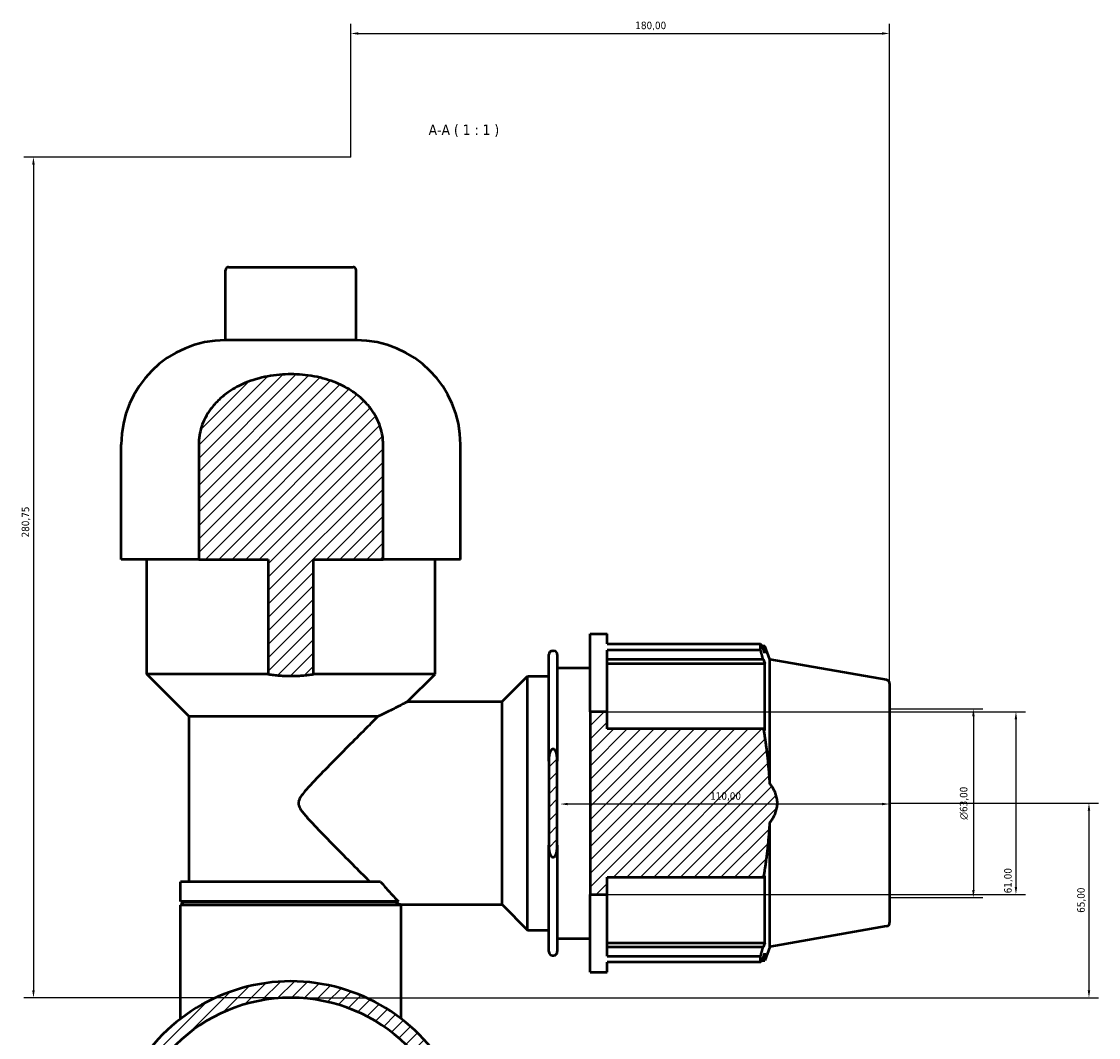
# Model space of a CAD drawing. Header units: millimetres. Extents: x 0 to 1061, y -26 to 1487.
# Tile 8 of 8: x 317 to 676, y 1148 to 1487. Entities that reach past the tile are written whole.
import ezdxf

# ---------------------------------------------------------------- set-up
doc = ezdxf.new("R2010")
doc.units = ezdxf.units.MM
for name, color, linetype, lineweight in [('Dimension (ISO)', 7, 'Continuous', 25), ('Hatch (ISO)', 7, 'Continuous', 18), ('Symbol (ISO)', 7, 'Continuous', 25), ('Visible (ISO)', 7, 'Continuous', 50)]:
    doc.layers.add(name, color=color, linetype=linetype, lineweight=lineweight)
doc.styles.add('Label Text (ISO)', font='tahoma.ttf')
doc.styles.add('Note Text (ISO)', font='tahoma.ttf')
doc.dimstyles.new('Default (ISO)', dxfattribs={"dimtxt": 2.5, "dimasz": 2.5, "dimexe": 3.175, "dimexo": 0, "dimgap": 0.762, "dimtad": 1, "dimrnd": 1e-08, "dimzin": 0, "dimtxsty": 'Note Text (ISO)', "dimcen": 0.09, "dimdle": 10, "dimclrd": 256, "dimclre": 256, "dimclrt": 256, "dimazin": 0, "dimtfac": 1.40208, "dimtmove": 0, "dimatfit": 3, "dimfxl": 1, "dimtolj": 1, "dimtzin": 0, "dimlwd": -1, "dimlwe": -1, "dimarcsym": 0})

# ---------------------------------------------------------------- blocks, each defined once
blk = doc.blocks.new('*D7')
at = {"layer": 'Defpoints', "color": 0, "transparency": 16777216}
for p in [(355.42, 1126.36), (457.64, 1085.7)]:
    blk.add_point(p, dxfattribs=at)
at = {"layer": 'Dimension (ISO)', "transparency": 16777216}
blk.add_line((455.32, 1086.62), (357.75, 1125.43), dxfattribs=at)
blk.add_arc((406.53, 1106.03), 55, 116.9858, 161.6151, dxfattribs=at)
for points in [[(357.9, 1125.82), (357.59, 1125.05), (355.42, 1126.36)], [(455.47, 1087.01), (455.16, 1086.24), (457.64, 1085.7)]]:
    blk.add_solid(points, dxfattribs=at)
at = {"layer": 'Dimension (ISO)', "color": 232, "true_color": 0xca0064, "transparency": 16777216, "insert": (390.17, 1116.82), "char_height": 2.5, "attachment_point": 1, "rotation": 338.3077, "style": 'Note Text (ISO)'}
blk.add_mtext('\\A1;∅110,00', dxfattribs=at)
blk = doc.blocks.new('*D8')
at = {"layer": 'Defpoints', "color": 0, "transparency": 16777216}
for p in [(426.53, 1441.78), (320.53, 1161.03), (406.54, 1161.03)]:
    blk.add_point(p, dxfattribs=at)
at = {"layer": 'Dimension (ISO)', "transparency": 16777216}
for p, q in [((426.53, 1441.78), (317.36, 1441.78)), ((320.53, 1439.28), (320.53, 1163.53)), ((406.54, 1161.03), (317.36, 1161.03))]:
    blk.add_line(p, q, dxfattribs=at)
for points in [[(320.11, 1439.28), (320.95, 1439.28), (320.53, 1441.78)], [(320.11, 1163.53), (320.95, 1163.53), (320.53, 1161.03)]]:
    blk.add_solid(points, dxfattribs=at)
at = {"layer": 'Dimension (ISO)', "color": 232, "true_color": 0xca0064, "transparency": 16777216, "insert": (316.59, 1314.75), "char_height": 2.5, "attachment_point": 1, "rotation": 90, "style": 'Note Text (ISO)'}
blk.add_mtext('\\A1;280,75', dxfattribs=at)
blk = doc.blocks.new('*D9')
at = {"layer": 'Defpoints', "color": 0, "transparency": 16777216}
for p in [(606.53, 1226.03), (406.54, 1161.03), (673.13, 1161.03)]:
    blk.add_point(p, dxfattribs=at)
at = {"layer": 'Dimension (ISO)', "transparency": 16777216}
for p, q in [((606.53, 1226.03), (676.3, 1226.03)), ((673.13, 1223.53), (673.13, 1163.53)), ((406.54, 1161.03), (676.3, 1161.03))]:
    blk.add_line(p, q, dxfattribs=at)
for points in [[(672.71, 1223.53), (673.55, 1223.53), (673.13, 1226.03)], [(672.71, 1163.53), (673.55, 1163.53), (673.13, 1161.03)]]:
    blk.add_solid(points, dxfattribs=at)
at = {"layer": 'Dimension (ISO)', "color": 232, "true_color": 0xca0064, "transparency": 16777216, "insert": (669.2, 1189.4), "char_height": 2.5, "attachment_point": 1, "rotation": 90, "style": 'Note Text (ISO)'}
blk.add_mtext('\\A1;65,00', dxfattribs=at)
blk = doc.blocks.new('*D10')
at = {"layer": 'Defpoints', "color": 0, "transparency": 16777216}
for p in [(496.53, 1226.03), (496.53, 1225.73), (606.53, 1226.03)]:
    blk.add_point(p, dxfattribs=at)
at = {"layer": 'Dimension (ISO)', "transparency": 16777216}
blk.add_line((604.03, 1225.73), (499.03, 1225.73), dxfattribs=at)
for points in [[(499.03, 1226.14), (499.03, 1225.31), (496.53, 1225.73)], [(604.03, 1226.14), (604.03, 1225.31), (606.53, 1225.73)]]:
    blk.add_solid(points, dxfattribs=at)
at = {"layer": 'Dimension (ISO)', "color": 232, "true_color": 0xca0064, "transparency": 16777216, "insert": (546.58, 1229.66), "char_height": 2.5, "attachment_point": 1, "style": 'Note Text (ISO)'}
blk.add_mtext('\\A1;110,00', dxfattribs=at)
blk = doc.blocks.new('*D11')
at = {"layer": 'Defpoints', "color": 0, "transparency": 16777216}
for p in [(606.53, 1257.53), (606.53, 1194.53), (634.53, 1194.53)]:
    blk.add_point(p, dxfattribs=at)
at = {"layer": 'Dimension (ISO)', "transparency": 16777216}
for p, q in [((606.53, 1257.53), (637.71, 1257.53)), ((634.53, 1255.03), (634.53, 1197.03)), ((606.53, 1194.53), (637.71, 1194.53))]:
    blk.add_line(p, q, dxfattribs=at)
for points in [[(634.12, 1255.03), (634.95, 1255.03), (634.53, 1257.53)], [(634.12, 1197.03), (634.95, 1197.03), (634.53, 1194.53)]]:
    blk.add_solid(points, dxfattribs=at)
at = {"layer": 'Dimension (ISO)', "color": 232, "true_color": 0xca0064, "transparency": 16777216, "insert": (630.01, 1220.48), "char_height": 2.5, "attachment_point": 1, "rotation": 90, "style": 'Note Text (ISO)'}
blk.add_mtext('\\A1;\\fAIGDT|b0|i0;\\H2.5000;\\ln\\fTahoma|b0|i0;\\H2.5000;63,00', dxfattribs=at)
blk = doc.blocks.new('*D12')
at = {"layer": 'Defpoints', "color": 0, "transparency": 16777216}
for p in [(512.18, 1256.53), (512.18, 1195.53), (648.74, 1195.53)]:
    blk.add_point(p, dxfattribs=at)
at = {"layer": 'Dimension (ISO)', "transparency": 16777216}
for p, q in [((512.18, 1256.53), (651.91, 1256.53)), ((648.74, 1254.03), (648.74, 1198.03)), ((512.18, 1195.53), (651.91, 1195.53))]:
    blk.add_line(p, q, dxfattribs=at)
for points in [[(648.32, 1254.03), (649.15, 1254.03), (648.74, 1256.53)], [(648.32, 1198.03), (649.15, 1198.03), (648.74, 1195.53)]]:
    blk.add_solid(points, dxfattribs=at)
at = {"layer": 'Dimension (ISO)', "color": 232, "true_color": 0xca0064, "transparency": 16777216, "insert": (644.8, 1195.9), "char_height": 2.5, "attachment_point": 1, "rotation": 90, "style": 'Note Text (ISO)'}
blk.add_mtext('\\A1;61,00', dxfattribs=at)
blk = doc.blocks.new('*D15')
at = {"layer": 'Defpoints', "color": 0, "transparency": 16777216}
for p in [(606.53, 1483.04), (426.53, 1441.78), (606.53, 1257.53)]:
    blk.add_point(p, dxfattribs=at)
at = {"layer": 'Dimension (ISO)', "transparency": 16777216}
for p, q in [((426.53, 1441.78), (426.53, 1486.21)), ((606.53, 1257.53), (606.53, 1486.21)), ((429.03, 1483.04), (604.03, 1483.04))]:
    blk.add_line(p, q, dxfattribs=at)
for points in [[(429.03, 1483.46), (429.03, 1482.62), (426.53, 1483.04)], [(604.03, 1483.46), (604.03, 1482.62), (606.53, 1483.04)]]:
    blk.add_solid(points, dxfattribs=at)
at = {"layer": 'Dimension (ISO)', "color": 232, "true_color": 0xca0064, "transparency": 16777216, "insert": (521.58, 1486.98), "char_height": 2.5, "attachment_point": 1, "style": 'Note Text (ISO)'}
blk.add_mtext('\\A1;180,00', dxfattribs=at)

msp = doc.modelspace()

# ---------------------------------------------------------------- hatches: boundary and pattern name
at = {"layer": 'Hatch (ISO)'}
h = msp.add_hatch(dxfattribs=at)
h.set_pattern_fill('ANSI31', color=256, scale=25.4, style=0)
h.set_pattern_definition([(45, (0, 0), (-2.245064, 2.245064), [])])
edge = h.paths.add_edge_path()
edge.add_spline(control_points=[(398.967, 1269.088), (406.531, 1267.9), (414.096, 1269.088)], knot_values=[0, 0, 0, 1.5176046, 1.5176046, 1.5176046], weights=[1, 1.0125696, 1], degree=2, periodic=0)
edge.add_line((414.096, 1269.088), (414.096, 1307.431))
edge.add_line((414.096, 1307.431), (437.32, 1307.431))
edge.add_line((437.32, 1307.431), (437.32, 1345.774))
edge.add_spline(control_points=[(437.32, 1345.774), (437.32, 1346.714), (437.246, 1347.744), (436.922, 1349.775), (436.674, 1350.777), (436.065, 1352.663), (435.631, 1353.72), (434.586, 1355.744), (433.976, 1356.711), (432.571, 1358.633), (431.605, 1359.738), (429.482, 1361.75), (428.326, 1362.659), (426.419, 1363.955), (425.511, 1364.508), (423.64, 1365.511), (422.677, 1365.962), (419.518, 1367.283), (416.94, 1368.051), (411.675, 1369.036), (408.988, 1369.256), (404.074, 1369.256), (401.388, 1369.036), (396.123, 1368.051), (393.545, 1367.283), (390.386, 1365.962), (389.423, 1365.511), (387.551, 1364.508), (386.643, 1363.955), (384.737, 1362.659), (383.581, 1361.75), (381.458, 1359.738), (380.491, 1358.633), (379.087, 1356.711), (378.476, 1355.744), (377.431, 1353.72), (376.997, 1352.663), (376.388, 1350.777), (376.14, 1349.775), (375.817, 1347.744), (375.742, 1346.714), (375.742, 1345.774)], knot_values=[4.0466215, 4.0466215, 4.0466215, 4.0466215, 4.328712, 4.328712, 4.6108024, 4.6108024, 4.9232194, 4.9232194, 5.2356363, 5.2356363, 5.637225, 5.637225, 6.0388137, 6.0388137, 6.3290092, 6.3290092, 6.6192046, 6.6192046, 7.3562238, 7.3562238, 8.093243, 8.093243, 8.8302623, 8.8302623, 9.5672815, 9.5672815, 9.8574769, 9.8574769, 10.1476723, 10.1476723, 10.5492611, 10.5492611, 10.9508498, 10.9508498, 11.2632667, 11.2632667, 11.5756837, 11.5756837, 11.8577741, 11.8577741, 12.1398646, 12.1398646, 12.1398646, 12.1398646], degree=3, periodic=0)
edge.add_line((375.742, 1345.774), (375.742, 1307.431))
edge.add_line((375.742, 1307.431), (398.967, 1307.431))
edge.add_line((398.967, 1307.431), (398.967, 1269.088))
edge = h.paths.add_edge_path()
edge.add_line((506.531, 1256.532), (506.531, 1195.53))
edge.add_line((506.531, 1195.53), (512.181, 1195.53))
edge.add_line((512.181, 1195.53), (512.181, 1201.273))
edge.add_line((512.181, 1201.273), (564.488, 1201.273))
edge.add_spline(control_points=[(564.488, 1201.273), (566.106, 1210.902), (566.531, 1219.522)], knot_values=[0.5384719, 0.5384719, 0.5384719, 2.4207064, 2.4207064, 2.4207064], weights=[1.0094939, 1.0213399, 1], degree=2, periodic=0)
edge.add_spline(control_points=[(566.531, 1219.522), (571.536, 1226.031), (566.531, 1232.54)], knot_values=[0, 0, 0, 1.395452, 1.395452, 1.395452], weights=[1, 1.0093207, 1], degree=2, periodic=0)
edge.add_spline(control_points=[(566.531, 1232.54), (566.106, 1241.16), (564.488, 1250.789)], knot_values=[0, 0, 0, 1.8822345, 1.8822345, 1.8822345], weights=[1, 1.0213399, 1.0094939], degree=2, periodic=0)
edge.add_line((564.488, 1250.789), (512.181, 1250.789))
edge.add_line((512.181, 1250.789), (512.181, 1256.532))
edge.add_line((512.181, 1256.532), (506.531, 1256.532))
edge = h.paths.add_edge_path()
edge.add_spline(control_points=[(493.934, 1244.025), (493.873, 1244.025), (493.801, 1244.009), (493.671, 1243.953), (493.593, 1243.896), (493.301, 1243.618), (493.146, 1243.261), (492.752, 1242.086), (492.674, 1240.99), (492.674, 1240.075)], knot_values=[0, 0, 0, 0, 0.0183572, 0.0183572, 0.0424316, 0.0424316, 0.1396065, 0.1396065, 0.4142366, 0.4142366, 0.4142366, 0.4142366], degree=3, periodic=0)
edge.add_line((492.674, 1240.075), (492.674, 1211.987))
edge.add_spline(control_points=[(492.674, 1211.987), (492.674, 1211.071), (492.752, 1209.976), (493.146, 1208.801), (493.301, 1208.444), (493.593, 1208.165), (493.671, 1208.109), (493.801, 1208.053), (493.873, 1208.037), (493.934, 1208.037)], knot_values=[-0.4142366, -0.4142366, -0.4142366, -0.4142366, -0.1396065, -0.1396065, -0.0424316, -0.0424316, -0.0183572, -0.0183572, 0, 0, 0, 0], degree=3, periodic=0)
edge.add_line((493.934, 1208.037), (494.271, 1208.037))
edge.add_spline(control_points=[(494.271, 1208.037), (494.319, 1208.037), (494.377, 1208.047), (494.477, 1208.081), (494.538, 1208.115), (494.743, 1208.264), (494.874, 1208.459), (495.216, 1209.115), (495.339, 1209.684), (495.503, 1210.848), (495.531, 1211.443), (495.531, 1211.987)], knot_values=[0, 0, 0, 0, 0.0144825, 0.0144825, 0.0318476, 0.0318476, 0.0905959, 0.0905959, 0.2536602, 0.2536602, 0.4167245, 0.4167245, 0.4167245, 0.4167245], degree=3, periodic=0)
edge.add_line((495.531, 1211.987), (495.531, 1240.075))
edge.add_spline(control_points=[(495.531, 1240.075), (495.531, 1240.619), (495.503, 1241.214), (495.339, 1242.378), (495.216, 1242.947), (494.874, 1243.603), (494.743, 1243.798), (494.538, 1243.947), (494.477, 1243.981), (494.377, 1244.015), (494.319, 1244.025), (494.271, 1244.025)], knot_values=[-0.4167245, -0.4167245, -0.4167245, -0.4167245, -0.2536602, -0.2536602, -0.0905959, -0.0905959, -0.0318476, -0.0318476, -0.0144825, -0.0144825, 0, 0, 0, 0], degree=3, periodic=0)
edge.add_line((494.271, 1244.025), (493.934, 1244.025))
edge = h.paths.add_edge_path()
edge.add_line((324.031, 1107.181), (325.131, 1106.081))
edge.add_line((325.131, 1106.081), (327.931, 1106.081))
edge.add_line((327.931, 1106.081), (327.931, 1105.981))
edge.add_line((327.931, 1105.981), (325.131, 1105.981))
edge.add_line((325.131, 1105.981), (324.031, 1104.881))
edge.add_line((324.031, 1104.881), (324.031, 1079.631))
edge.add_line((324.031, 1079.631), (325.131, 1078.531))
edge.add_line((325.131, 1078.531), (327.931, 1078.531))
edge.add_line((327.931, 1078.531), (327.931, 1077.531))
edge.add_spline(control_points=[(327.931, 1077.531), (327.931, 1077.161), (328.018, 1076.725), (328.301, 1076.041), (328.548, 1075.671), (329.072, 1075.148), (329.441, 1074.901), (330.125, 1074.618), (330.561, 1074.531), (330.931, 1074.531)], knot_values=[0, 0, 0, 0, 0.1110711, 0.1110711, 0.2221434, 0.2221434, 0.3332178, 0.3332178, 0.4442973, 0.4442973, 0.4442973, 0.4442973], degree=3, periodic=0)
edge.add_line((330.931, 1074.531), (337.931, 1074.531))
edge.add_spline(control_points=[(337.931, 1074.531), (338.301, 1074.531), (338.737, 1074.618), (339.421, 1074.901), (339.791, 1075.148), (340.314, 1075.671), (340.561, 1076.041), (340.844, 1076.725), (340.931, 1077.161), (340.931, 1077.531)], knot_values=[-0.4442973, -0.4442973, -0.4442973, -0.4442973, -0.3332178, -0.3332178, -0.2221434, -0.2221434, -0.1110711, -0.1110711, 0, 0, 0, 0], degree=3, periodic=0)
edge.add_line((340.931, 1077.531), (340.931, 1078.531))
edge.add_line((340.931, 1078.531), (352.642, 1078.531))
edge.add_ellipse((406.531, 1106.031), major_axis=(-53.889, -27.5), ratio=1, start_angle=0, end_angle=125.92862)
edge.add_line((460.42, 1078.531), (472.131, 1078.531))
edge.add_line((472.131, 1078.531), (472.131, 1077.531))
edge.add_spline(control_points=[(472.131, 1077.531), (472.131, 1077.161), (472.218, 1076.725), (472.501, 1076.041), (472.748, 1075.671), (473.272, 1075.148), (473.641, 1074.901), (474.325, 1074.618), (474.761, 1074.531), (475.131, 1074.531)], knot_values=[0, 0, 0, 0, 0.1110711, 0.1110711, 0.2221434, 0.2221434, 0.3332178, 0.3332178, 0.4442973, 0.4442973, 0.4442973, 0.4442973], degree=3, periodic=0)
edge.add_line((475.131, 1074.531), (482.131, 1074.531))
edge.add_spline(control_points=[(482.131, 1074.531), (482.501, 1074.531), (482.937, 1074.618), (483.621, 1074.901), (483.991, 1075.148), (484.514, 1075.671), (484.761, 1076.041), (485.044, 1076.725), (485.131, 1077.161), (485.131, 1077.531)], knot_values=[-0.4442973, -0.4442973, -0.4442973, -0.4442973, -0.3332178, -0.3332178, -0.2221434, -0.2221434, -0.1110711, -0.1110711, 0, 0, 0, 0], degree=3, periodic=0)
edge.add_line((485.131, 1077.531), (485.131, 1078.531))
edge.add_line((485.131, 1078.531), (487.931, 1078.531))
edge.add_line((487.931, 1078.531), (489.031, 1079.631))
edge.add_line((489.031, 1079.631), (489.031, 1104.881))
edge.add_line((489.031, 1104.881), (487.931, 1105.981))
edge.add_line((487.931, 1105.981), (485.131, 1105.981))
edge.add_line((485.131, 1105.981), (485.131, 1106.081))
edge.add_line((485.131, 1106.081), (487.931, 1106.081))
edge.add_line((487.931, 1106.081), (489.031, 1107.181))
edge.add_line((489.031, 1107.181), (489.031, 1132.431))
edge.add_line((489.031, 1132.431), (487.931, 1133.531))
edge.add_line((487.931, 1133.531), (486.091, 1133.531))
edge.add_line((486.091, 1133.531), (486.091, 1138.531))
edge.add_line((486.091, 1138.531), (482.631, 1138.531))
edge.add_line((482.631, 1138.531), (482.631, 1140.431))
edge.add_line((482.631, 1140.431), (481.531, 1141.531))
edge.add_line((481.531, 1141.531), (475.731, 1141.531))
edge.add_line((475.731, 1141.531), (474.631, 1140.431))
edge.add_line((474.631, 1140.431), (474.631, 1138.531))
edge.add_line((474.631, 1138.531), (471.126, 1138.531))
edge.add_line((471.126, 1138.531), (471.126, 1133.531))
edge.add_line((471.126, 1133.531), (460.42, 1133.531))
edge.add_ellipse((406.531, 1106.031), major_axis=(53.889, 27.5), ratio=1, start_angle=0, end_angle=125.92862)
edge.add_line((352.642, 1133.531), (341.937, 1133.531))
edge.add_line((341.937, 1133.531), (341.937, 1138.531))
edge.add_line((341.937, 1138.531), (338.431, 1138.531))
edge.add_line((338.431, 1138.531), (338.431, 1140.431))
edge.add_line((338.431, 1140.431), (337.331, 1141.531))
edge.add_line((337.331, 1141.531), (331.531, 1141.531))
edge.add_line((331.531, 1141.531), (330.431, 1140.431))
edge.add_line((330.431, 1140.431), (330.431, 1138.531))
edge.add_line((330.431, 1138.531), (326.972, 1138.531))
edge.add_line((326.972, 1138.531), (326.972, 1133.531))
edge.add_line((326.972, 1133.531), (325.131, 1133.531))
edge.add_line((325.131, 1133.531), (324.031, 1132.431))
edge.add_line((324.031, 1132.431), (324.031, 1107.181))
edge = h.paths.add_edge_path(flags=0)
edge.add_ellipse((406.531, 1106.031), major_axis=(-54.988, 1.15), ratio=1, start_angle=182.39604, end_angle=360)
edge.add_line((351.543, 1107.181), (350.431, 1106.081))
edge.add_line((350.431, 1106.081), (340.931, 1106.081))
edge.add_line((340.931, 1106.081), (340.931, 1105.981))
edge.add_line((340.931, 1105.981), (350.431, 1105.981))
edge.add_line((350.431, 1105.981), (351.543, 1104.881))
edge.add_ellipse((406.531, 1106.031), major_axis=(54.988, -1.15), ratio=1, start_angle=182.39604, end_angle=360)
edge.add_line((461.519, 1104.881), (462.631, 1105.981))
edge.add_line((462.631, 1105.981), (472.131, 1105.981))
edge.add_line((472.131, 1105.981), (472.131, 1106.081))
edge.add_line((472.131, 1106.081), (462.631, 1106.081))
edge.add_line((462.631, 1106.081), (461.519, 1107.181))

# ---------------------------------------------------------------- linework, layer by layer
at = {"layer": 'Visible (ISO)'}
for p, q in [((384.732, 1380.631), (384.732, 1404.031)), ((385.732, 1405.031), (427.33, 1405.031)), ((428.33, 1380.631), (428.33, 1404.031)), ((428.33, 1380.631), (384.732, 1380.631)), ((349.875, 1307.431), (349.875, 1345.774)), ((375.742, 1345.774), (375.742, 1307.431)), ((437.32, 1307.431), (437.32, 1345.774)), ((463.187, 1307.431), (463.187, 1345.774)), ((375.742, 1307.431), (349.875, 1307.431)), ((358.374, 1269.088), (358.374, 1307.431)), ((375.742, 1307.431), (398.967, 1307.431)), ((398.967, 1307.431), (398.967, 1269.088)), ((414.096, 1269.088), (414.096, 1307.431)), ((414.096, 1307.431), (437.32, 1307.431)), ((463.187, 1307.431), (437.32, 1307.431)), ((454.689, 1269.088), (454.689, 1307.431)), ((506.531, 1256.532), (506.531, 1282.531)), ((506.531, 1282.531), (512.181, 1282.531)), ((512.181, 1279.193), (512.181, 1282.531)), ((512.181, 1279.193), (563.439, 1279.193)), ((563.439, 1277.15), (512.181, 1277.15)), ((512.181, 1256.532), (512.181, 1277.15)), ((563.439, 1277.15), (563.439, 1279.193)), ((563.797, 1278.576), (564.878, 1278.576)), ((564.878, 1276.144), (564.261, 1277.761)), ((566.531, 1274.034), (564.878, 1278.576)), ((564.878, 1276.144), (564.878, 1278.576)), ((492.674, 1240.075), (492.674, 1275.621)), ((493.934, 1276.881), (494.271, 1276.881)), ((495.531, 1275.621), (495.531, 1240.075)), ((512.181, 1274.142), (564.261, 1274.142)), ((564.261, 1274.142), (564.878, 1272.639)), ((566.531, 1232.54), (566.531, 1274.034)), ((605.49, 1267.165), (566.531, 1274.034)), ((495.531, 1271.231), (506.531, 1271.231)), ((512.181, 1272.639), (564.878, 1272.639)), ((564.878, 1250.294), (564.878, 1272.639)), ((398.967, 1269.088), (358.374, 1269.088)), ((372.538, 1254.924), (358.374, 1269.088)), ((454.689, 1269.088), (414.096, 1269.088)), ((445.532, 1259.931), (454.689, 1269.088)), ((477.056, 1259.931), (485.531, 1268.406)), ((485.531, 1183.656), (485.531, 1268.406)), ((485.531, 1268.406), (492.674, 1268.406)), ((606.531, 1265.924), (606.531, 1186.138)), ((445.532, 1259.931), (477.056, 1259.931)), ((477.056, 1192.131), (477.056, 1259.931)), ((506.531, 1256.532), (506.531, 1195.53)), ((512.181, 1256.532), (506.531, 1256.532)), ((512.181, 1250.789), (512.181, 1256.532)), ((435.534, 1254.924), (372.538, 1254.924)), ((372.538, 1199.798), (372.538, 1254.924)), ((564.488, 1250.789), (512.181, 1250.789)), ((564.878, 1250.294), (564.488, 1250.789)), ((494.271, 1244.025), (493.934, 1244.025)), ((492.674, 1240.075), (492.674, 1211.987)), ((495.531, 1211.987), (495.531, 1240.075)), ((566.531, 1178.028), (566.531, 1219.522)), ((492.674, 1176.441), (492.674, 1211.987)), ((495.531, 1211.987), (495.531, 1176.441)), ((493.934, 1208.037), (494.271, 1208.037)), ((564.488, 1201.273), (564.878, 1201.768)), ((564.878, 1179.423), (564.878, 1201.768)), ((436.45, 1199.798), (369.705, 1199.798)), ((369.705, 1193.131), (369.705, 1199.798)), ((512.181, 1195.53), (512.181, 1201.273)), ((512.181, 1201.273), (564.488, 1201.273)), ((506.531, 1195.53), (512.181, 1195.53)), ((506.531, 1169.531), (506.531, 1195.53)), ((512.181, 1174.912), (512.181, 1195.53)), ((442.439, 1193.131), (369.705, 1193.131)), ((370.805, 1193.031), (369.705, 1191.931)), ((443.358, 1191.931), (369.705, 1191.931)), ((369.705, 1154.032), (369.705, 1191.931)), ((370.805, 1193.031), (441.405, 1193.031)), ((378.203, 1193.031), (378.203, 1193.131)), ((443.158, 1192.131), (477.056, 1192.131)), ((443.158, 1192.131), (443.358, 1191.931)), ((443.358, 1154.032), (443.358, 1191.931)), ((477.056, 1192.131), (485.531, 1183.656)), ((485.531, 1183.656), (492.674, 1183.656)), ((605.49, 1184.897), (566.531, 1178.028)), ((495.531, 1180.831), (506.531, 1180.831)), ((512.181, 1179.423), (564.878, 1179.423)), ((564.261, 1177.919), (512.181, 1177.919)), ((564.878, 1179.423), (564.261, 1177.919)), ((566.531, 1178.028), (564.878, 1173.486)), ((493.934, 1175.181), (494.271, 1175.181)), ((512.181, 1174.912), (563.439, 1174.912)), ((563.439, 1172.869), (512.181, 1172.869)), ((512.181, 1169.531), (512.181, 1172.869)), ((563.439, 1172.869), (563.439, 1174.912)), ((563.797, 1173.486), (564.878, 1173.486)), ((564.261, 1174.301), (564.878, 1175.918)), ((564.878, 1173.486), (564.878, 1175.918)), ((506.531, 1169.531), (512.181, 1169.531))]:
    msp.add_line(p, q, dxfattribs=at)
for centre, radius, start, end in [((385.732, 1404.031), 1, 90, 180), ((427.33, 1404.031), 1, 0, 90), ((384.732, 1345.774), 34.857, 90, 180), ((428.33, 1345.774), 34.857, 0, 90), ((493.934, 1275.621), 1.26, 90, 180), ((494.271, 1275.621), 1.26, 0, 90), ((605.271, 1265.924), 1.26, 0, 80), ((605.271, 1186.138), 1.26, 280, 0), ((493.934, 1176.441), 1.26, 180, 270), ((494.271, 1176.441), 1.26, 270, 0), ((406.531, 1106.031), 60.5, 27.03569, 152.96431), ((406.531, 1106.031), 55, 1.19802, 178.80198)]:
    msp.add_arc(centre, radius, start, end, dxfattribs=at)
for points, knots in [([(437.32, 1345.774), (437.32, 1346.714), (437.246, 1347.744), (436.922, 1349.775), (436.674, 1350.777), (436.065, 1352.663), (435.631, 1353.72), (434.586, 1355.744), (433.976, 1356.711), (432.571, 1358.633), (431.605, 1359.738), (429.482, 1361.75), (428.326, 1362.659), (426.419, 1363.955), (425.511, 1364.508), (423.64, 1365.511), (422.677, 1365.962), (419.518, 1367.283), (416.94, 1368.051), (411.675, 1369.036), (408.988, 1369.256), (404.074, 1369.256), (401.388, 1369.036), (396.123, 1368.051), (393.545, 1367.283), (390.386, 1365.962), (389.423, 1365.511), (387.551, 1364.508), (386.643, 1363.955), (384.737, 1362.659), (383.581, 1361.75), (381.458, 1359.738), (380.491, 1358.633), (379.087, 1356.711), (378.476, 1355.744), (377.431, 1353.72), (376.997, 1352.663), (376.388, 1350.777), (376.14, 1349.775), (375.817, 1347.744), (375.742, 1346.714), (375.742, 1345.774)], [4.0466215, 4.0466215, 4.0466215, 4.0466215, 4.328712, 4.328712, 4.6108024, 4.6108024, 4.9232194, 4.9232194, 5.2356363, 5.2356363, 5.637225, 5.637225, 6.0388137, 6.0388137, 6.3290092, 6.3290092, 6.6192046, 6.6192046, 7.3562238, 7.3562238, 8.093243, 8.093243, 8.8302623, 8.8302623, 9.5672815, 9.5672815, 9.8574769, 9.8574769, 10.1476723, 10.1476723, 10.5492611, 10.5492611, 10.9508498, 10.9508498, 11.2632667, 11.2632667, 11.5756837, 11.5756837, 11.8577741, 11.8577741, 12.1398646, 12.1398646, 12.1398646, 12.1398646]), ([(445.532, 1259.931), (445.532, 1259.931), (445.444, 1259.884), (445.078, 1259.689), (444.8, 1259.541), (443.719, 1258.97), (442.657, 1258.414), (440.164, 1257.145), (438.46, 1256.296), (436.232, 1255.247), (435.885, 1255.086), (435.534, 1254.924)], [5.1012779, 5.1012779, 5.1012779, 5.1012779, 5.4078643, 5.4078643, 5.7144508, 5.7144508, 6.3276236, 6.3276236, 7.043055, 7.043055, 7.1722852, 7.1722852, 7.1722852, 7.1722852]), ([(435.534, 1254.924), (435.203, 1254.591), (434.859, 1254.247), (433.3, 1252.681), (431.978, 1251.353), (428.821, 1248.179), (426.843, 1246.188), (422.788, 1242.093), (420.709, 1239.989), (416.719, 1235.911), (414.783, 1233.922), (412.189, 1231.109), (411.382, 1230.214), (410.288, 1228.831), (409.947, 1228.373), (409.498, 1227.609), (409.36, 1227.344), (409.139, 1226.751), (409.052, 1226.425), (409.052, 1225.637), (409.139, 1225.311), (409.36, 1224.718), (409.498, 1224.452), (409.947, 1223.689), (410.288, 1223.231), (411.382, 1221.848), (412.189, 1220.953), (414.783, 1218.14), (416.719, 1216.151), (420.709, 1212.072), (422.788, 1209.969), (426.843, 1205.874), (428.821, 1203.883), (431.398, 1201.293), (432.154, 1200.533), (432.885, 1199.798)], [8.4840514, 8.4840514, 8.4840514, 8.4840514, 8.6892577, 8.6892577, 9.3902658, 9.3902658, 10.335816, 10.335816, 11.2813662, 11.2813662, 12.2269163, 12.2269163, 12.6996914, 12.6996914, 12.936079, 12.936079, 13.0542727, 13.0542727, 13.1724665, 13.1724665, 13.2906603, 13.2906603, 13.4088541, 13.4088541, 13.6452416, 13.6452416, 14.1180167, 14.1180167, 15.0635669, 15.0635669, 16.009117, 16.009117, 16.9546672, 16.9546672, 17.3526954, 17.3526954, 17.3526954, 17.3526954]), ([(493.934, 1244.025), (493.873, 1244.025), (493.801, 1244.009), (493.671, 1243.953), (493.593, 1243.896), (493.301, 1243.618), (493.146, 1243.261), (492.752, 1242.086), (492.674, 1240.99), (492.674, 1240.075)], [0, 0, 0, 0, 0.01835723, 0.01835723, 0.04243162, 0.04243162, 0.13960649, 0.13960649, 0.41423659, 0.41423659, 0.41423659, 0.41423659]), ([(495.531, 1240.075), (495.531, 1240.619), (495.503, 1241.214), (495.339, 1242.378), (495.216, 1242.947), (494.874, 1243.603), (494.743, 1243.798), (494.538, 1243.947), (494.477, 1243.981), (494.377, 1244.015), (494.319, 1244.025), (494.271, 1244.025)], [-0.41672453, -0.41672453, -0.41672453, -0.41672453, -0.25366021, -0.25366021, -0.09059588, -0.09059588, -0.03184757, -0.03184757, -0.01448247, -0.01448247, 0, 0, 0, 0]), ([(492.674, 1211.987), (492.674, 1211.071), (492.752, 1209.976), (493.146, 1208.801), (493.301, 1208.444), (493.593, 1208.165), (493.671, 1208.109), (493.801, 1208.053), (493.873, 1208.037), (493.934, 1208.037)], [-0.41423659, -0.41423659, -0.41423659, -0.41423659, -0.13960649, -0.13960649, -0.04243162, -0.04243162, -0.01835723, -0.01835723, 0, 0, 0, 0]), ([(494.271, 1208.037), (494.319, 1208.037), (494.377, 1208.047), (494.477, 1208.081), (494.538, 1208.115), (494.743, 1208.264), (494.874, 1208.459), (495.216, 1209.115), (495.339, 1209.684), (495.503, 1210.848), (495.531, 1211.443), (495.531, 1211.987)], [0, 0, 0, 0, 0.01448247, 0.01448247, 0.03184757, 0.03184757, 0.09059588, 0.09059588, 0.25366021, 0.25366021, 0.41672453, 0.41672453, 0.41672453, 0.41672453]), ([(436.45, 1199.798), (436.962, 1199.215), (437.461, 1198.649), (439.023, 1196.892), (440.006, 1195.803), (441.477, 1194.182), (442.026, 1193.582), (442.439, 1193.131)], [14.94778, 14.94778, 14.94778, 14.94778, 15.2533141, 15.2533141, 15.9419213, 15.9419213, 16.4996456, 16.4996456, 16.4996456, 16.4996456]), ([(441.405, 1193.031), (441.777, 1192.842), (442.096, 1192.679), (442.88, 1192.276), (443.158, 1192.131), (443.158, 1192.131)], [3.4441213, 3.4441213, 3.4441213, 3.4441213, 3.71050233, 3.71050233, 4.2495133, 4.2495133, 4.2495133, 4.2495133])]:
    msp.add_open_spline(points, degree=3, knots=knots, dxfattribs=at)
for points, weights in [([(563.439, 1279.193), (563.866, 1278.462), (564.261, 1277.761)], [1, 1.00175658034, 1.00269704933]), ([(564.261, 1274.142), (563.866, 1275.616), (563.439, 1277.15)], [1.00269704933, 1.00175658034, 1]), ([(398.967, 1269.088), (406.531, 1267.9), (414.096, 1269.088)], [1, 1.01256963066, 1]), ([(566.531, 1232.54), (566.106, 1241.16), (564.488, 1250.789)], [1, 1.02133987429, 1.00949385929]), ([(566.531, 1219.522), (571.536, 1226.031), (566.531, 1232.54)], [1, 1.00932065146, 1]), ([(564.488, 1201.273), (566.106, 1210.902), (566.531, 1219.522)], [1.00949385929, 1.02133987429, 1]), ([(563.439, 1174.912), (563.866, 1176.446), (564.261, 1177.919)], [1, 1.00175658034, 1.00269704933]), ([(564.261, 1174.301), (563.866, 1173.6), (563.439, 1172.869)], [1.00269704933, 1.00175658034, 1])]:
    msp.add_rational_spline(points, weights, degree=2, dxfattribs=at)
msp.add_open_spline([(433.655, 1193.131), (433.696, 1193.097), (433.736, 1193.063), (433.776, 1193.031)], degree=3, dxfattribs=at)

# ---------------------------------------------------------------- texts
at = {"layer": 'Symbol (ISO)', "insert": (452.538, 1448.499), "char_height": 3.5, "attachment_point": 7, "style": 'Label Text (ISO)'}
msp.add_mtext('A-A ( 1 : 1 )', dxfattribs=at)

# ---------------------------------------------------------------- dimensions: what is measured, and where the dimension line sits
at = {"layer": 'Dimension (ISO)'}
for base, p1, p2, angle, override, picture, middle in [((606.531, 1483.039), (426.531, 1441.78), (606.531, 1257.531), 180, {"dimdec": 2, "dimtp": 0, "dimtm": 0, "dimtdec": 2, "dimtofl": 0, "dimatfit": 1}, '*D15', (526.531, 1483.039)), ((320.531, 1161.031), (426.531, 1441.78), (406.541, 1161.031), 90, {"dimdec": 2, "dimtp": 0, "dimtm": 0, "dimtdec": 2, "dimtofl": 0, "dimatfit": 1}, '*D8', (320.531, 1319.78)), ((648.735, 1195.53), (512.181, 1256.532), (512.181, 1195.53), 90, {"dimdec": 2, "dimtp": 0, "dimtm": 0, "dimtdec": 2, "dimtofl": 0, "dimatfit": 1}, '*D12', (648.735, 1200.032)), ((496.531, 1225.726), (606.531, 1226.031), (496.531, 1226.031), 180, {"dimdec": 2, "dimse1": 1, "dimse2": 1, "dimtp": 0, "dimtm": 0, "dimtdec": 2, "dimtofl": 0, "dimatfit": 1}, '*D10', (551.531, 1225.726)), ((673.129, 1161.031), (606.531, 1226.031), (406.541, 1161.031), 90, {"dimdec": 2, "dimtp": 0, "dimtm": 0, "dimtdec": 2, "dimtofl": 0, "dimatfit": 1}, '*D9', (673.129, 1193.531))]:
    dim = msp.add_linear_dim(base=base, p1=p1, p2=p2, angle=angle, dimstyle='Default (ISO)', override=override, dxfattribs=at)
    dim.commit()
    dim.dimension.update_dxf_attribs({"geometry": picture, "text_midpoint": middle, "dimtype": 160})
dim = msp.add_linear_dim(base=(634.533, 1194.531), p1=(606.531, 1257.531), p2=(606.531, 1194.531), angle=90, text='\\fAIGDT|b0|i0;\\H2.5000;\\ln\\fTahoma|b0|i0;\\H2.5000;<>', dimstyle='Default (ISO)', override={"dimdec": 2, "dimtp": 0, "dimtm": 0, "dimtdec": 2, "dimtofl": 0, "dimatfit": 1}, dxfattribs=at)
dim.commit()
dim.dimension.update_dxf_attribs({"geometry": '*D11', "text_midpoint": (634.533, 1226.031), "dimtype": 160})
dim = msp.add_diameter_dim_2p(p1=(457.638, 1085.699), p2=(355.424, 1126.359), dimstyle='Default (ISO)', override={"dimdec": 2, "dimlfac": 0.999963, "dimtp": 0, "dimtm": 0, "dimtdec": 2, "dimatfit": 2}, dxfattribs=at)
dim.commit()
dim.dimension.update_dxf_attribs({"geometry": '*D7', "text_midpoint": (394.673, 1110.746), "dimtype": 163})

doc.saveas('drawing.dxf')
